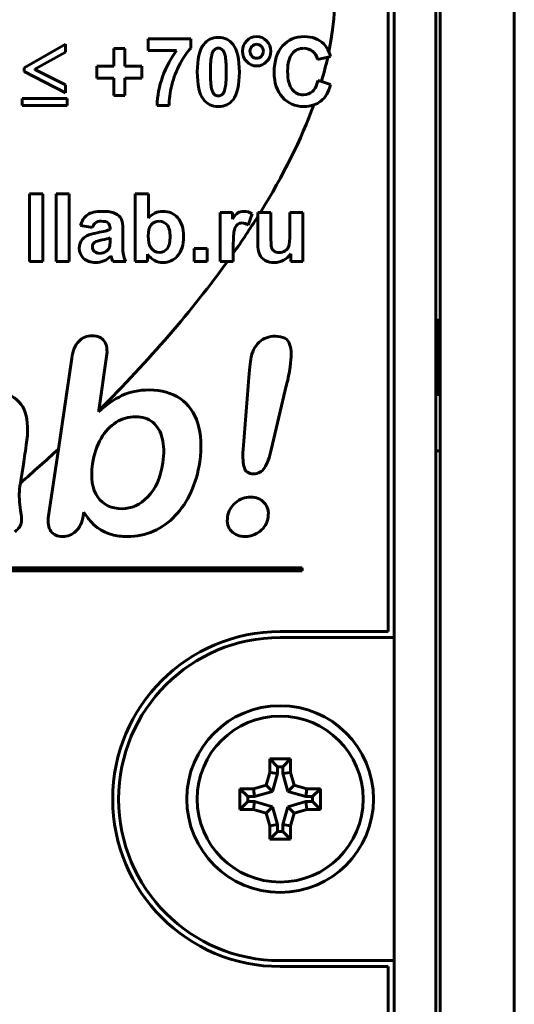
# Model space of a CAD drawing. Header units: millimetres. Extents: x -33 to 42, y -68 to 47.
# Tile 7 of 8: x 26 to 42, y -10 to 23. Entities that reach past the tile are written whole.
import ezdxf

# ---------------------------------------------------------------- set-up
doc = ezdxf.new("R2010")
doc.units = ezdxf.units.MM
doc.linetypes.add('K5LT_BASIC', pattern=[0])

msp = doc.modelspace()

# ---------------------------------------------------------------- linework, layer by layer
at = {"color": 150, "linetype": 'K5LT_BASIC', "lineweight": 60, "true_color": 0x0080ff}
for p, q in [((42.335, -54.069), (42.335, 43.831)), ((38.285, 2.181), (38.285, 42.581)), ((39.835, -53.019), (39.835, 42.781)), ((38.085, 2.381), (38.085, 42.381)), ((39.685, 41.856), (39.685, -52.144)), ((31.421, 22.383), (29.987, 22.383)), ((29.987, 22.383), (29.987, 21.979)), ((31.421, 22.065), (31.421, 22.383)), ((27.193, 22.194), (25.795, 21.4)), ((26.154, 21.35), (27.193, 21.926)), ((27.193, 21.926), (27.193, 22.194)), ((28.819, 22.052), (28.819, 21.46)), ((29.2, 22.052), (28.819, 22.052)), ((29.2, 21.46), (29.2, 22.052)), ((29.987, 21.979), (30.941, 21.979)), ((35.694, 21.676), (36.042, 21.763)), ((36.042, 21.763), (36.13, 21.785)), ((25.795, 21.4), (25.795, 21.28)), ((25.795, 21.28), (27.193, 20.557)), ((26.154, 21.343), (26.154, 21.35)), ((27.193, 20.829), (26.154, 21.343)), ((28.246, 21.46), (28.246, 21.053)), ((28.819, 21.46), (28.246, 21.46)), ((29.774, 21.46), (29.2, 21.46)), ((29.774, 21.053), (29.774, 21.46)), ((28.246, 21.053), (28.819, 21.053)), ((28.819, 21.053), (28.819, 20.461)), ((29.2, 21.053), (29.774, 21.053)), ((29.2, 20.461), (29.2, 21.053)), ((35.827, 20.935), (35.709, 20.973)), ((36.136, 20.836), (35.827, 20.935)), ((27.193, 20.557), (27.193, 20.829)), ((27.253, 20.369), (25.735, 20.369)), ((25.735, 20.369), (25.735, 20.133)), ((27.253, 20.133), (27.253, 20.369)), ((28.819, 20.461), (29.2, 20.461)), ((25.735, 20.133), (27.253, 20.133)), ((30.283, 20.133), (30.686, 20.133)), ((25.982, 17.15), (25.982, 14.871)), ((26.423, 17.15), (25.982, 17.15)), ((26.423, 14.871), (26.423, 17.15)), ((26.877, 17.15), (26.877, 14.871)), ((27.319, 17.15), (26.877, 17.15)), ((27.319, 14.871), (27.319, 17.15)), ((29.989, 17.15), (29.547, 17.15)), ((29.547, 17.15), (29.547, 14.871)), ((29.989, 16.328), (29.989, 17.15)), ((32.822, 16.523), (32.413, 16.523)), ((32.413, 16.523), (32.413, 14.871)), ((32.822, 16.289), (32.822, 16.523)), ((33.359, 16.095), (33.496, 16.476)), ((33.768, 16.523), (33.681, 16.523)), ((33.681, 16.523), (33.681, 16.384)), ((33.681, 16.384), (33.681, 15.476)), ((34.122, 16.523), (33.768, 16.523)), ((34.122, 15.762), (34.122, 16.523)), ((35.203, 16.523), (34.761, 16.523)), ((34.761, 16.523), (34.761, 15.825)), ((35.203, 14.871), (35.203, 16.523)), ((27.702, 16.084), (28.102, 16.014)), ((28.696, 15.988), (28.696, 15.944)), ((28.696, 15.574), (28.696, 15.661)), ((29.124, 15.413), (29.131, 15.923)), ((31.975, 15.307), (31.533, 15.307)), ((31.533, 15.307), (31.533, 14.871)), ((31.975, 14.871), (31.975, 15.307)), ((32.855, 15.143), (32.855, 15.381)), ((29.957, 14.871), (29.957, 15.114)), ((32.855, 14.871), (32.855, 15.143)), ((34.793, 15.119), (34.793, 14.871)), ((25.982, 14.871), (26.423, 14.871)), ((26.877, 14.871), (27.319, 14.871)), ((28.786, 14.871), (29.224, 14.871)), ((29.547, 14.871), (29.957, 14.871)), ((31.533, 14.871), (31.975, 14.871)), ((32.413, 14.871), (32.661, 14.871)), ((32.661, 14.871), (32.855, 14.871)), ((34.793, 14.871), (35.203, 14.871)), ((39.835, 12.881), (39.685, 12.881)), ((39.735, 10.331), (39.735, 12.881)), ((28.313, 9.84), (28.581, 11.66)), ((27.405, 11.61), (26.953, 8.538)), ((33.351, 10.664), (33.182, 8.525)), ((34.135, 8.514), (34.654, 10.714)), ((39.685, 10.331), (39.735, 10.331)), ((28.307, 9.798), (28.313, 9.84)), ((26.953, 8.538), (26.622, 6.287)), ((39.685, 8.481), (39.835, 8.481)), ((25.656, 7.285), (25.673, 7.392)), ((27.79, 6.285), (27.807, 6.405)), ((21.991, 4.433), (35.179, 4.433)), ((35.179, 4.533), (22.125, 4.533)), ((35.179, 4.433), (35.179, 4.533)), ((34.435, 2.381), (38.085, 2.381)), ((38.285, 2.181), (34.435, 2.181)), ((38.285, -8.719), (38.285, 2.181)), ((34.085, -1.913), (34.085, -2.369)), ((34.35, -2.178), (34.085, -1.913)), ((34.785, -1.913), (34.085, -1.913)), ((34.521, -2.178), (34.785, -1.913)), ((34.785, -2.369), (34.785, -1.913)), ((34.35, -2.178), (34.35, -2.406)), ((34.521, -2.178), (34.35, -2.178)), ((34.521, -2.406), (34.521, -2.178)), ((34.085, -2.369), (33.964, -2.797)), ((34.35, -2.406), (34.085, -2.369)), ((34.35, -2.406), (34.178, -3.012)), ((34.521, -2.406), (34.785, -2.369)), ((34.693, -3.012), (34.521, -2.406)), ((34.907, -2.797), (34.785, -2.369)), ((33.08, -2.919), (33.08, -3.619)), ((33.535, -2.919), (33.08, -2.919)), ((33.344, -3.183), (33.08, -2.919)), ((33.964, -2.797), (33.535, -2.919)), ((33.572, -3.183), (33.535, -2.919)), ((34.178, -3.012), (33.964, -2.797)), ((34.693, -3.012), (34.907, -2.797)), ((35.335, -2.919), (34.907, -2.797)), ((35.298, -3.183), (35.335, -2.919)), ((35.791, -2.919), (35.335, -2.919)), ((35.526, -3.183), (35.791, -2.919)), ((35.791, -3.619), (35.791, -2.919)), ((33.344, -3.183), (33.344, -3.354)), ((33.572, -3.183), (33.344, -3.183)), ((34.178, -3.012), (33.572, -3.183)), ((35.298, -3.183), (34.693, -3.012)), ((35.526, -3.183), (35.298, -3.183)), ((35.526, -3.354), (35.526, -3.183)), ((33.344, -3.354), (33.08, -3.619)), ((33.08, -3.619), (33.535, -3.619)), ((33.344, -3.354), (33.572, -3.354)), ((33.572, -3.354), (33.535, -3.619)), ((33.535, -3.619), (33.964, -3.74)), ((33.572, -3.354), (34.178, -3.526)), ((34.178, -3.526), (33.964, -3.74)), ((34.178, -3.526), (34.35, -4.132)), ((34.521, -4.132), (34.693, -3.526)), ((34.693, -3.526), (35.298, -3.354)), ((34.693, -3.526), (34.907, -3.74)), ((34.907, -3.74), (35.335, -3.619)), ((35.298, -3.354), (35.526, -3.354)), ((35.298, -3.354), (35.335, -3.619)), ((35.335, -3.619), (35.791, -3.619)), ((35.526, -3.354), (35.791, -3.619)), ((33.964, -3.74), (34.085, -4.169)), ((34.785, -4.169), (34.907, -3.74)), ((34.35, -4.132), (34.085, -4.169)), ((34.085, -4.169), (34.085, -4.624)), ((34.35, -4.132), (34.35, -4.36)), ((34.521, -4.36), (34.521, -4.132)), ((34.521, -4.132), (34.785, -4.169)), ((34.785, -4.624), (34.785, -4.169)), ((34.35, -4.36), (34.085, -4.624)), ((34.085, -4.624), (34.785, -4.624)), ((34.35, -4.36), (34.521, -4.36)), ((34.521, -4.36), (34.785, -4.624)), ((34.435, -8.719), (38.285, -8.719)), ((38.085, -8.919), (34.435, -8.919)), ((38.085, -52.669), (38.085, -8.919)), ((38.285, -52.869), (38.285, -8.719))]:
    msp.add_line(p, q, dxfattribs=at)
for radius in [3.15, 2.8]:
    msp.add_circle((34.435, -3.269), radius, dxfattribs=at)
for radius in [5.65, 5.45]:
    msp.add_arc((34.435, -3.269), radius, 90, 270, dxfattribs=at)
for points, knots in [([(36.079, 21.937), (36.492, 23.955), (36.261, 25.754), (31.285, 33.222), (16.14, 30.986), (-3.611, 19.175), (-7.967, 15.754), (-11.326, 12.328)], [0.6896931, 0.6896931, 0.6896931, 0.6896931, 0.75, 0.75, 1, 1, 1.0865, 1.0865, 1.0865, 1.0865]), ([(32.846, 22.187), (32.727, 22.345), (32.562, 22.424), (32.35, 22.424), (32.139, 22.424), (31.974, 22.346), (31.856, 22.19)], [0, 0, 0, 0, 2, 2, 2, 4, 4, 4, 4]), ([(33.307, 22.309), (33.214, 22.213), (33.168, 22.095), (33.168, 21.958), (33.168, 21.822), (33.214, 21.705), (33.307, 21.608)], [0, 0, 0, 0, 2, 2, 2, 4, 4, 4, 4]), ([(32.483, 22.011), (32.444, 22.045), (32.4, 22.062), (32.301, 22.062), (32.256, 22.045), (32.217, 22.011)], [0, 0, 0, 0, 1.5, 1.5, 3, 3, 3, 3]), ([(33.482, 22.126), (33.437, 22.079), (33.415, 22.023), (33.415, 21.958), (33.415, 21.893), (33.437, 21.837), (33.482, 21.79)], [0, 0, 0, 0, 2, 2, 2, 4, 4, 4, 4]), ([(35.709, 20.973), (35.673, 20.806), (35.612, 20.684), (35.443, 20.528), (35.342, 20.489), (35.224, 20.489)], [0, 0, 0, 0, 1.5, 1.5, 3, 3, 3, 3]), ([(32.218, 20.504), (32.256, 20.471), (32.301, 20.454), (32.4, 20.454), (32.445, 20.471), (32.484, 20.505)], [0, 0, 0, 0, 1.5, 1.5, 3, 3, 3, 3]), ([(34.761, 15.825), (34.761, 15.588), (34.75, 15.439), (34.706, 15.317), (34.665, 15.267), (34.605, 15.226)], [0, 0, 0, 0, 1.5, 1.5, 3, 3, 3, 3]), ([(28.211, 14.83), (28.309, 14.83), (28.4, 14.849), (28.572, 14.922), (28.653, 14.976), (28.728, 15.05)], [0, 0, 0, 0, 1.5, 1.5, 3, 3, 3, 3]), ([(25.838, 9.768), (25.75, 10.043), (25.56, 10.243), (24.976, 10.497), (24.559, 10.562), (24.015, 10.563)], [0, 0, 0, 0, 1.5, 1.5, 3, 3, 3, 3]), ([(29.563, 9.63), (29.328, 9.631), (29.109, 9.569), (28.704, 9.317), (28.532, 9.133), (28.391, 8.894)], [0, 0, 0, 0, 1.5, 1.5, 3, 3, 3, 3]), ([(33.44, 6.92), (33.249, 6.921), (33.078, 6.857), (32.778, 6.599), (32.69, 6.442), (32.662, 6.256)], [0, 0, 0, 0, 1.5, 1.5, 3, 3, 3, 3]), ([(29.281, 5.585), (29.592, 5.584), (29.885, 5.646), (30.438, 5.892), (30.683, 6.065), (30.898, 6.292)], [0, 0, 0, 0, 1.5, 1.5, 3, 3, 3, 3])]:
    msp.add_open_spline(points, degree=3, knots=knots, dxfattribs=at)
for points in [[(33.642, 22.453), (33.512, 22.453), (33.4, 22.405), (33.307, 22.309)], [(33.978, 22.308), (33.885, 22.405), (33.773, 22.453), (33.642, 22.453)], [(34.117, 21.958), (34.117, 22.094), (34.07, 22.211), (33.978, 22.308)], [(35.255, 22.453), (34.949, 22.453), (34.702, 22.348), (34.515, 22.138)], [(35.907, 22.205), (35.74, 22.37), (35.523, 22.453), (35.255, 22.453)], [(30.941, 21.979), (30.744, 21.72), (30.588, 21.427), (30.47, 21.099)], [(31.06, 21.542), (31.182, 21.769), (31.302, 21.943), (31.421, 22.065)], [(31.856, 22.19), (31.713, 22.002), (31.641, 21.692), (31.641, 21.262)], [(32.217, 22.011), (32.178, 21.977), (32.147, 21.917), (32.126, 21.829)], [(32.579, 21.81), (32.554, 21.91), (32.522, 21.977), (32.483, 22.011)], [(33.059, 21.257), (33.059, 21.69), (32.988, 22.001), (32.846, 22.187)], [(33.642, 22.195), (33.58, 22.195), (33.526, 22.172), (33.482, 22.126)], [(33.803, 22.126), (33.758, 22.172), (33.705, 22.195), (33.642, 22.195)], [(33.87, 21.958), (33.87, 22.023), (33.847, 22.079), (33.803, 22.126)], [(33.803, 21.79), (33.847, 21.837), (33.87, 21.893), (33.87, 21.958)], [(33.978, 21.608), (34.07, 21.705), (34.117, 21.822), (34.117, 21.958)], [(34.515, 22.138), (34.327, 21.928), (34.233, 21.633), (34.233, 21.254)], [(34.839, 21.876), (34.94, 21.998), (35.071, 22.058), (35.234, 22.058)], [(35.234, 22.058), (35.35, 22.058), (35.45, 22.024), (35.532, 21.956)], [(35.532, 21.956), (35.614, 21.888), (35.668, 21.794), (35.694, 21.676)], [(36.079, 21.937), (36.034, 22.048), (35.976, 22.137), (35.907, 22.205)], [(36.13, 21.785), (36.115, 21.839), (36.098, 21.89), (36.079, 21.937)], [(32.126, 21.829), (32.098, 21.716), (32.084, 21.525), (32.084, 21.257)], [(32.617, 21.257), (32.617, 21.525), (32.605, 21.709), (32.579, 21.81)], [(33.307, 21.608), (33.4, 21.511), (33.512, 21.463), (33.642, 21.463)], [(33.482, 21.79), (33.526, 21.744), (33.58, 21.721), (33.642, 21.721)], [(33.642, 21.721), (33.705, 21.721), (33.758, 21.744), (33.803, 21.79)], [(33.642, 21.463), (33.773, 21.463), (33.885, 21.511), (33.978, 21.608)], [(34.688, 21.288), (34.688, 21.559), (34.738, 21.755), (34.839, 21.876)], [(35.827, 20.935), (35.91, 21.215), (35.982, 21.491), (36.042, 21.763)], [(30.78, 20.818), (30.844, 21.074), (30.938, 21.315), (31.06, 21.542)], [(31.641, 21.262), (31.641, 20.824), (31.706, 20.519), (31.837, 20.348)], [(34.837, 20.673), (34.738, 20.795), (34.688, 21), (34.688, 21.288)], [(30.47, 21.099), (30.352, 20.771), (30.29, 20.449), (30.283, 20.133)], [(32.084, 21.257), (32.084, 20.989), (32.096, 20.805), (32.122, 20.705)], [(32.574, 20.687), (32.603, 20.799), (32.617, 20.989), (32.617, 21.257)], [(32.845, 20.325), (32.988, 20.514), (33.059, 20.825), (33.059, 21.257)], [(34.233, 21.254), (34.233, 20.895), (34.327, 20.612), (34.513, 20.405)], [(30.686, 20.133), (30.685, 20.334), (30.716, 20.563), (30.78, 20.818)], [(32.122, 20.705), (32.147, 20.604), (32.179, 20.538), (32.218, 20.504)], [(32.484, 20.505), (32.523, 20.539), (32.553, 20.599), (32.574, 20.687)], [(35.224, 20.489), (35.065, 20.489), (34.936, 20.55), (34.837, 20.673)], [(35.809, 20.277), (35.961, 20.399), (36.071, 20.585), (36.136, 20.836)], [(31.837, 20.348), (31.967, 20.177), (32.138, 20.092), (32.35, 20.092)], [(32.35, 20.092), (32.562, 20.092), (32.726, 20.17), (32.845, 20.325)], [(34.513, 20.405), (34.7, 20.198), (34.939, 20.095), (35.229, 20.095)], [(35.566, 20.146), (35.656, 20.176), (35.737, 20.22), (35.809, 20.277)], [(33.768, 16.523), (34.54, 17.77), (35.144, 18.985), (35.566, 20.146)], [(35.229, 20.095), (35.353, 20.095), (35.465, 20.112), (35.566, 20.146)], [(27.936, 16.442), (27.825, 16.364), (27.747, 16.245), (27.702, 16.084)], [(28.427, 16.558), (28.21, 16.558), (28.046, 16.519), (27.936, 16.442)], [(28.868, 16.489), (28.771, 16.535), (28.624, 16.558), (28.427, 16.558)], [(29.072, 16.314), (29.033, 16.385), (28.964, 16.443), (28.868, 16.489)], [(29.131, 15.923), (29.131, 16.113), (29.111, 16.243), (29.072, 16.314)], [(30.474, 16.558), (30.287, 16.558), (30.126, 16.481), (29.989, 16.328)], [(30.979, 16.34), (30.846, 16.485), (30.678, 16.558), (30.474, 16.558)], [(31.179, 15.711), (31.179, 15.984), (31.112, 16.194), (30.979, 16.34)], [(33.013, 16.507), (32.956, 16.472), (32.893, 16.4), (32.822, 16.289)], [(32.855, 15.143), (33.148, 15.56), (33.423, 15.973), (33.681, 16.384)], [(33.205, 16.558), (33.133, 16.558), (33.069, 16.541), (33.013, 16.507)], [(33.496, 16.476), (33.403, 16.531), (33.306, 16.558), (33.205, 16.558)], [(28.102, 16.014), (28.13, 16.092), (28.165, 16.146), (28.21, 16.177)], [(28.21, 16.177), (28.254, 16.209), (28.315, 16.224), (28.394, 16.224)], [(28.696, 15.944), (28.616, 15.911), (28.473, 15.875), (28.266, 15.837)], [(28.394, 16.224), (28.511, 16.224), (28.59, 16.206), (28.633, 16.17)], [(28.633, 16.17), (28.675, 16.133), (28.696, 16.073), (28.696, 15.988)], [(30.089, 16.101), (30.018, 16.02), (29.983, 15.896), (29.983, 15.729)], [(30.354, 16.224), (30.247, 16.224), (30.159, 16.183), (30.089, 16.101)], [(30.62, 16.098), (30.551, 16.182), (30.462, 16.224), (30.354, 16.224)], [(30.724, 15.689), (30.724, 15.878), (30.689, 16.014), (30.62, 16.098)], [(32.892, 15.934), (32.916, 16.022), (32.95, 16.082), (32.993, 16.116)], [(32.993, 16.116), (33.036, 16.15), (33.089, 16.167), (33.151, 16.167)], [(33.151, 16.167), (33.215, 16.167), (33.285, 16.143), (33.359, 16.095)], [(27.915, 15.735), (27.833, 15.696), (27.77, 15.64), (27.725, 15.567)], [(28.266, 15.837), (28.113, 15.808), (27.996, 15.774), (27.915, 15.735)], [(28.696, 15.661), (28.639, 15.642), (28.549, 15.62), (28.426, 15.594)], [(29.983, 15.729), (29.983, 15.558), (30.01, 15.43), (30.065, 15.349)], [(30.621, 15.298), (30.69, 15.381), (30.724, 15.511), (30.724, 15.689)], [(30.975, 15.059), (31.111, 15.211), (31.179, 15.429), (31.179, 15.711)], [(32.855, 15.381), (32.855, 15.661), (32.867, 15.846), (32.892, 15.934)], [(34.147, 15.335), (34.131, 15.387), (34.122, 15.53), (34.122, 15.762)], [(27.725, 15.567), (27.68, 15.494), (27.657, 15.411), (27.657, 15.318)], [(27.657, 15.318), (27.657, 15.177), (27.707, 15.06), (27.806, 14.968)], [(28.186, 15.518), (28.128, 15.477), (28.099, 15.426), (28.099, 15.364)], [(28.099, 15.364), (28.099, 15.303), (28.122, 15.25), (28.168, 15.206)], [(28.426, 15.594), (28.304, 15.568), (28.223, 15.542), (28.186, 15.518)], [(28.573, 15.216), (28.626, 15.256), (28.662, 15.304), (28.678, 15.361)], [(28.678, 15.361), (28.69, 15.398), (28.696, 15.469), (28.696, 15.574)], [(29.145, 15.093), (29.131, 15.162), (29.124, 15.269), (29.124, 15.413)], [(30.065, 15.349), (30.142, 15.232), (30.243, 15.174), (30.371, 15.174)], [(30.371, 15.174), (30.469, 15.174), (30.552, 15.215), (30.621, 15.298)], [(33.681, 15.476), (33.681, 15.32), (33.701, 15.198), (33.741, 15.109)], [(34.236, 15.21), (34.193, 15.241), (34.163, 15.282), (34.147, 15.335)], [(27.806, 14.968), (27.904, 14.876), (28.04, 14.83), (28.211, 14.83)], [(28.168, 15.206), (28.215, 15.161), (28.273, 15.139), (28.345, 15.139)], [(28.345, 15.139), (28.424, 15.139), (28.5, 15.165), (28.573, 15.216)], [(28.728, 15.05), (28.731, 15.042), (28.736, 15.025), (28.743, 14.999)], [(28.743, 14.999), (28.76, 14.943), (28.775, 14.9), (28.786, 14.871)], [(29.224, 14.871), (29.186, 14.95), (29.159, 15.024), (29.145, 15.093)], [(29.957, 15.114), (30.024, 15.022), (30.104, 14.952), (30.197, 14.903)], [(30.48, 14.83), (30.674, 14.83), (30.839, 14.906), (30.975, 15.059)], [(33.741, 15.109), (33.781, 15.021), (33.845, 14.952), (33.935, 14.903)], [(34.401, 15.164), (34.334, 15.164), (34.279, 15.18), (34.236, 15.21)], [(34.605, 15.226), (34.544, 15.185), (34.477, 15.164), (34.401, 15.164)], [(34.552, 14.908), (34.652, 14.961), (34.732, 15.031), (34.793, 15.119)], [(28.313, 9.84), (30.012, 11.527), (31.473, 13.219), (32.661, 14.871)], [(30.197, 14.903), (30.29, 14.854), (30.384, 14.83), (30.48, 14.83)], [(33.935, 14.903), (34.024, 14.854), (34.125, 14.83), (34.238, 14.83)], [(34.238, 14.83), (34.348, 14.83), (34.453, 14.856), (34.552, 14.908)], [(28.09, 12.358), (27.909, 12.359), (27.76, 12.296), (27.639, 12.17)], [(28.502, 12.176), (28.418, 12.297), (28.28, 12.358), (28.09, 12.358)], [(34.274, 12.345), (34.059, 12.345), (33.876, 12.277), (33.724, 12.139)], [(34.755, 12.078), (34.694, 12.255), (34.533, 12.344), (34.274, 12.345)], [(27.639, 12.17), (27.52, 12.044), (27.441, 11.856), (27.405, 11.61)], [(28.581, 11.66), (28.614, 11.883), (28.588, 12.055), (28.502, 12.176)], [(33.724, 12.139), (33.573, 12), (33.48, 11.808), (33.443, 11.56)], [(34.774, 11.311), (34.823, 11.645), (34.818, 11.901), (34.755, 12.078)], [(33.443, 11.56), (33.416, 11.379), (33.386, 11.08), (33.351, 10.664)], [(34.654, 10.714), (34.705, 10.917), (34.745, 11.115), (34.774, 11.311)], [(29.098, 10.344), (28.838, 10.218), (28.574, 10.037), (28.307, 9.798)], [(30.022, 10.532), (29.667, 10.533), (29.357, 10.469), (29.098, 10.344)], [(31.059, 10.242), (30.779, 10.434), (30.433, 10.531), (30.022, 10.532)], [(31.656, 9.405), (31.54, 9.769), (31.342, 10.049), (31.059, 10.242)], [(25.87, 8.678), (25.937, 9.131), (25.926, 9.495), (25.838, 9.768)], [(30.138, 9.44), (29.985, 9.567), (29.793, 9.63), (29.563, 9.63)], [(30.457, 8.9), (30.399, 9.133), (30.292, 9.313), (30.138, 9.44)], [(31.722, 8.107), (31.795, 8.607), (31.774, 9.04), (31.656, 9.405)], [(25.76, 7.951), (25.791, 8.149), (25.828, 8.393), (25.87, 8.678)], [(28.391, 8.894), (28.25, 8.654), (28.155, 8.37), (28.107, 8.039)], [(30.475, 8.07), (30.523, 8.392), (30.517, 8.668), (30.457, 8.9)], [(25.673, 7.392), (26.111, 7.773), (26.538, 8.155), (26.953, 8.538)], [(33.182, 8.525), (33.169, 8.247), (33.183, 8.042), (33.227, 7.906)], [(33.912, 7.91), (34.002, 8.05), (34.076, 8.252), (34.135, 8.514)], [(28.107, 8.039), (28.035, 7.554), (28.093, 7.181), (28.279, 6.919)], [(29.97, 6.925), (30.233, 7.191), (30.402, 7.572), (30.475, 8.07)], [(31.43, 7.092), (31.57, 7.4), (31.667, 7.738), (31.722, 8.107)], [(25.673, 7.392), (25.705, 7.594), (25.734, 7.781), (25.76, 7.951)], [(33.227, 7.906), (33.27, 7.77), (33.373, 7.703), (33.537, 7.702)], [(33.537, 7.702), (33.696, 7.702), (33.822, 7.772), (33.912, 7.91)], [(25.666, 6.568), (25.626, 6.817), (25.622, 7.056), (25.656, 7.285)], [(30.898, 6.292), (31.112, 6.517), (31.289, 6.785), (31.43, 7.092)], [(28.279, 6.919), (28.466, 6.658), (28.742, 6.528), (29.106, 6.527)], [(29.106, 6.527), (29.418, 6.527), (29.705, 6.659), (29.97, 6.925)], [(33.898, 6.726), (33.783, 6.856), (33.63, 6.92), (33.44, 6.92)], [(34.029, 6.253), (34.057, 6.439), (34.014, 6.596), (33.898, 6.726)], [(25.71, 6.088), (25.721, 6.16), (25.707, 6.32), (25.666, 6.568)], [(27.807, 6.405), (27.92, 6.249), (28.013, 6.133), (28.084, 6.057)], [(25.482, 5.747), (25.616, 5.849), (25.692, 5.963), (25.71, 6.088)], [(26.622, 6.287), (26.588, 6.059), (26.615, 5.885), (26.701, 5.767)], [(27.546, 5.765), (27.675, 5.882), (27.756, 6.056), (27.79, 6.285)], [(28.084, 6.057), (28.156, 5.979), (28.245, 5.903), (28.352, 5.831)], [(32.662, 6.256), (32.631, 6.045), (32.675, 5.881), (32.795, 5.763)], [(33.753, 5.762), (33.907, 5.881), (33.999, 6.046), (34.029, 6.253)], [(26.701, 5.767), (26.788, 5.65), (26.919, 5.59), (27.094, 5.589)], [(27.094, 5.589), (27.265, 5.589), (27.416, 5.648), (27.546, 5.765)], [(28.352, 5.831), (28.46, 5.757), (28.593, 5.698), (28.754, 5.653)], [(28.754, 5.653), (28.915, 5.608), (29.091, 5.585), (29.281, 5.585)], [(32.795, 5.763), (32.916, 5.645), (33.067, 5.586), (33.251, 5.585)], [(33.251, 5.585), (33.434, 5.585), (33.6, 5.644), (33.753, 5.762)]]:
    msp.add_open_spline(points, degree=3, dxfattribs=at)

doc.saveas('drawing.dxf')
